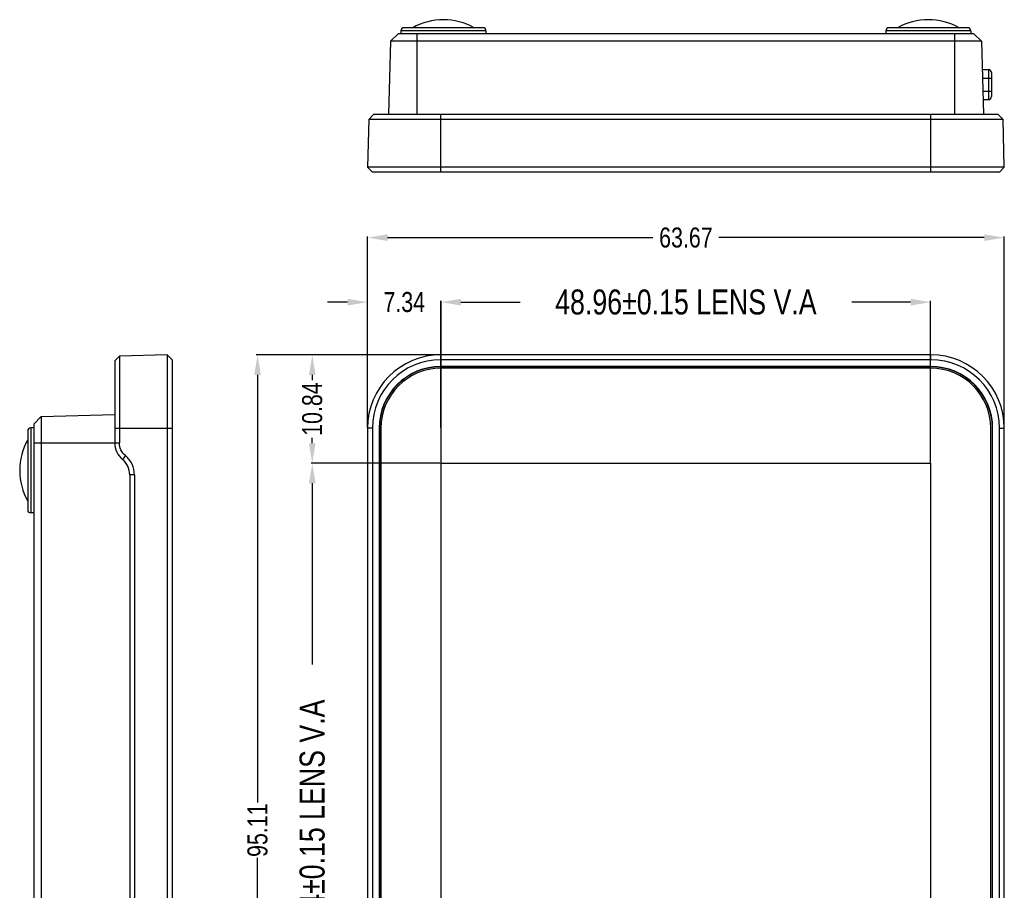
# Model space of a CAD drawing. Header units: inches. Extents: x 305 to 542, y -189 to -15.
# Tile 3 of 7: x 305 to 404, y -102 to -15. Entities that reach past the tile are written whole.
import ezdxf

# ---------------------------------------------------------------- set-up
doc = ezdxf.new("R2010")
doc.units = ezdxf.units.IN
doc.header["$LTSCALE"] = 1.21
doc.header["$MEASUREMENT"] = 0
doc.header["$PDMODE"] = 3
doc.header["$PDSIZE"] = 0.3125
doc.layers.get('0').update_dxf_attribs({"linetype": 'CONTINUOUS'})
doc.layers.get('Defpoints').update_dxf_attribs({"linetype": 'CONTINUOUS'})
doc.layers.add('DIM', color=3, linetype='CONTINUOUS')
doc.styles.get("Standard").update_dxf_attribs({"font": 'txt', "width": 0.8})
doc.dimstyles.get("Standard").update_dxf_attribs({"dimtxt": 0.15625, "dimasz": 0.1875, "dimexe": 0.125, "dimexo": 0.0625, "dimgap": 0.09, "dimtad": 0, "dimtih": 1, "dimtoh": 1, "dimzin": 4, "dimdsep": 46, "dimtxsty": 'Standard', "dimblk": '_FILLED', "dimblk1": '_FILLED', "dimblk2": '_FILLED', "dimcen": 0.09, "dimazin": 1, "dimtp": 0.01, "dimtm": 0.01, "dimtfac": 1, "dimtofl": 0, "dimtmove": 0, "dimatfit": 3, "dimldrblk": '_FILLED', "dimfxl": 1, "dimtolj": 1, "dimtzin": 4, "dimarcsym": 0})

# ---------------------------------------------------------------- blocks, each defined once
blk = doc.blocks.new('_FILLED')
at = {"color": 0, "linetype": 'ByBlock'}
blk.add_solid([(0, 0), (-1, 0.167), (-1, -0.167)], dxfattribs=at)
blk = doc.blocks.new('*D28')
at = {"layer": 'Defpoints', "color": 0}
for p in [(396.313, -43.331), (347.353, -59.448), (396.313, -59.448)]:
    blk.add_point(p, dxfattribs=at)
at = {"layer": 'DIM', "color": 0, "lineweight": -2}
for p, q in [((347.353, -59.386), (347.353, -43.206)), ((396.313, -59.386), (396.313, -43.206)), ((349.353, -43.331), (355.243, -43.331)), ((394.313, -43.331), (388.423, -43.331))]:
    blk.add_line(p, q, dxfattribs=at)
at = {"layer": 'DIM', "color": 0, "lineweight": -2, "xscale": 2, "yscale": 2, "zscale": 2, "rotation": 180}
blk.add_blockref('_FILLED', (347.353, -43.331), dxfattribs=at)
at = {"layer": 'DIM', "color": 0, "lineweight": -2, "xscale": 2, "yscale": 2, "zscale": 2}
blk.add_blockref('_FILLED', (396.313, -43.331), dxfattribs=at)
at = {"layer": 'DIM', "color": 0, "insert": (371.833, -43.331), "char_height": 2.5, "attachment_point": 5}
blk.add_mtext('\\A1;48.96%%p0.15 LENS V.A', dxfattribs=at)
blk = doc.blocks.new('*D29')
at = {"layer": 'Defpoints', "color": 0}
for p in [(347.353, -59.448), (334.466, -132.888), (347.353, -132.888)]:
    blk.add_point(p, dxfattribs=at)
at = {"layer": 'DIM', "color": 0, "lineweight": -2}
for p, q in [((347.29, -59.448), (334.341, -59.448)), ((334.466, -61.448), (334.466, -79.578)), ((334.466, -130.888), (334.466, -112.758)), ((347.29, -132.888), (334.341, -132.888))]:
    blk.add_line(p, q, dxfattribs=at)
at = {"layer": 'DIM', "color": 0, "lineweight": -2, "xscale": 2, "yscale": 2, "zscale": 2}
for p, rotation in [((334.466, -59.448), 90), ((334.466, -132.888), 270)]:
    blk.add_blockref('_FILLED', p, dxfattribs=dict(at, rotation=rotation))
at = {"layer": 'DIM', "color": 0, "insert": (334.466, -96.168), "char_height": 2.5, "attachment_point": 5, "rotation": 90}
blk.add_mtext('\\A1;73.44%%p0.15 LENS V.A', dxfattribs=at)
blk = doc.blocks.new('*D30')
at = {"layer": 'Defpoints', "color": 0}
for p in [(403.67, -36.876), (339.996, -55.948), (403.67, -55.948)]:
    blk.add_point(p, dxfattribs=at)
at = {"layer": 'DIM', "color": 0, "lineweight": -2}
for p, q in [((339.996, -55.886), (339.996, -36.751)), ((341.996, -36.876), (368.543, -36.876)), ((401.67, -36.876), (375.123, -36.876)), ((403.67, -55.886), (403.67, -36.751))]:
    blk.add_line(p, q, dxfattribs=at)
at = {"layer": 'DIM', "color": 0, "lineweight": -2, "xscale": 2, "yscale": 2, "zscale": 2, "rotation": 180}
blk.add_blockref('_FILLED', (339.996, -36.876), dxfattribs=at)
at = {"layer": 'DIM', "color": 0, "lineweight": -2, "xscale": 2, "yscale": 2, "zscale": 2}
blk.add_blockref('_FILLED', (403.67, -36.876), dxfattribs=at)
at = {"layer": 'DIM', "color": 0, "insert": (371.833, -36.876), "char_height": 2, "attachment_point": 5}
blk.add_mtext('\\A1;63.67', dxfattribs=at)
blk = doc.blocks.new('*D31')
at = {"layer": 'Defpoints', "color": 0}
for p in [(347.353, -48.611), (328.994, -143.725), (347.353, -143.725)]:
    blk.add_point(p, dxfattribs=at)
at = {"layer": 'DIM', "color": 0, "lineweight": -2}
for p, q in [((347.29, -48.611), (328.869, -48.611)), ((328.994, -50.611), (328.994, -93.412)), ((328.994, -141.725), (328.994, -98.925)), ((347.29, -143.725), (328.869, -143.725))]:
    blk.add_line(p, q, dxfattribs=at)
at = {"layer": 'DIM', "color": 0, "lineweight": -2, "xscale": 2, "yscale": 2, "zscale": 2}
for p, rotation in [((328.994, -48.611), 90), ((328.994, -143.725), 270)]:
    blk.add_blockref('_FILLED', p, dxfattribs=dict(at, rotation=rotation))
at = {"layer": 'DIM', "color": 0, "insert": (328.994, -96.168), "char_height": 2, "attachment_point": 5, "rotation": 90}
blk.add_mtext('\\A1;95.11', dxfattribs=at)
blk = doc.blocks.new('*D32')
at = {"layer": 'Defpoints', "color": 0}
for p in [(339.996, -43.331), (339.996, -55.948), (347.333, -55.948)]:
    blk.add_point(p, dxfattribs=at)
at = {"layer": 'DIM', "color": 0, "lineweight": -2}
for p, q in [((339.996, -55.886), (339.996, -43.206)), ((347.333, -55.886), (347.333, -43.206)), ((337.996, -43.331), (335.996, -43.331)), ((349.333, -43.331), (351.333, -43.331))]:
    blk.add_line(p, q, dxfattribs=at)
at = {"layer": 'DIM', "color": 0, "lineweight": -2, "xscale": 2, "yscale": 2, "zscale": 2}
blk.add_blockref('_FILLED', (339.996, -43.331), dxfattribs=at)
at = {"layer": 'DIM', "color": 0, "lineweight": -2, "xscale": 2, "yscale": 2, "zscale": 2, "rotation": 180}
blk.add_blockref('_FILLED', (347.333, -43.331), dxfattribs=at)
at = {"layer": 'DIM', "color": 0, "insert": (343.665, -43.331), "char_height": 2, "attachment_point": 5}
blk.add_mtext('\\A1;7.34', dxfattribs=at)
blk = doc.blocks.new('*D33')
at = {"layer": 'Defpoints', "color": 0}
for p in [(334.466, -48.611), (338.08, -48.611), (340.632, -59.448)]:
    blk.add_point(p, dxfattribs=at)
at = {"layer": 'DIM', "color": 0, "lineweight": -2}
for p, q in [((338.017, -48.611), (334.341, -48.611)), ((334.466, -50.611), (334.466, -51.14)), ((334.466, -57.448), (334.466, -56.92)), ((340.57, -59.448), (334.341, -59.448))]:
    blk.add_line(p, q, dxfattribs=at)
at = {"layer": 'DIM', "color": 0, "lineweight": -2, "xscale": 2, "yscale": 2, "zscale": 2}
for p, rotation in [((334.466, -48.611), 90), ((334.466, -59.448), 270)]:
    blk.add_blockref('_FILLED', p, dxfattribs=dict(at, rotation=rotation))
at = {"layer": 'DIM', "color": 0, "insert": (334.466, -54.03), "char_height": 2, "attachment_point": 5, "rotation": 90}
blk.add_mtext('\\A1;10.84', dxfattribs=at)

msp = doc.modelspace()

# ---------------------------------------------------------------- linework, layer by layer
at = {"color": 7, "linetype": 'Continuous'}
for p, q in [((342.275, -17.215), (343.045, -16.466)), ((400.621, -16.466), (343.045, -16.466)), ((343.333, -16.166), (343.333, -16.466)), ((351.833, -16.166), (343.333, -16.166)), ((351.533, -15.866), (343.633, -15.866)), ((344.933, -16.466), (344.933, -24.566)), ((351.833, -16.166), (351.833, -16.466)), ((400.333, -16.166), (391.833, -16.166)), ((391.833, -16.166), (391.833, -16.466)), ((400.033, -15.866), (392.133, -15.866)), ((398.733, -24.566), (398.733, -16.466)), ((400.333, -16.166), (400.333, -16.466)), ((400.621, -16.466), (401.391, -17.215)), ((342.275, -17.215), (342.083, -24.566)), ((401.391, -17.215), (342.275, -17.215)), ((401.391, -17.215), (401.583, -24.566)), ((401.465, -20.066), (402.093, -20.066)), ((402.093, -20.066), (402.093, -23.066)), ((402.393, -20.366), (402.393, -22.766)), ((401.487, -20.916), (402.393, -20.916)), ((401.521, -22.216), (402.393, -22.216)), ((401.544, -23.066), (402.093, -23.066)), ((340.112, -25.04), (340.599, -24.566)), ((403.067, -24.566), (340.599, -24.566)), ((347.333, -30.316), (347.333, -24.566)), ((396.333, -30.316), (396.333, -24.566)), ((403.067, -24.566), (403.554, -25.04)), ((340.112, -25.04), (339.987, -29.816)), ((403.554, -25.04), (340.112, -25.04)), ((403.679, -29.816), (403.554, -25.04)), ((340.474, -30.316), (339.987, -29.816)), ((403.679, -29.816), (339.987, -29.816)), ((403.192, -30.316), (340.474, -30.316)), ((403.192, -30.316), (403.679, -29.816)), ((314.704, -49.214), (315.178, -48.727)), ((314.704, -49.214), (314.704, -57.418)), ((319.954, -48.602), (315.178, -48.727)), ((315.178, -48.727), (315.178, -57.418)), ((319.954, -48.602), (319.954, -143.734)), ((320.454, -49.089), (319.954, -48.602)), ((320.454, -49.089), (320.454, -143.247)), ((347.333, -49.089), (347.333, -48.602)), ((396.333, -48.602), (347.333, -48.602)), ((396.333, -49.089), (347.333, -49.089)), ((396.333, -49.089), (396.333, -48.602)), ((347.333, -49.768), (347.333, -49.798)), ((396.333, -49.768), (347.333, -49.768)), ((396.333, -49.798), (347.333, -49.798)), ((396.333, -49.948), (347.333, -49.948)), ((396.333, -49.798), (396.333, -49.768)), ((306.604, -55.53), (307.353, -54.761)), ((307.353, -54.761), (314.704, -54.568)), ((307.353, -54.761), (307.353, -137.576)), ((306.304, -55.918), (306.304, -64.418)), ((306.604, -55.918), (306.304, -55.918)), ((306.604, -55.53), (306.604, -136.806)), ((314.704, -55.948), (320.454, -55.948)), ((339.987, -55.948), (339.987, -136.388)), ((340.474, -55.948), (339.987, -55.948)), ((340.474, -55.948), (340.474, -136.388)), ((341.152, -55.948), (341.152, -136.388)), ((341.183, -55.948), (341.152, -55.948)), ((341.183, -55.948), (341.183, -136.388)), ((341.333, -55.948), (341.333, -136.388)), ((402.333, -136.388), (402.333, -55.948)), ((402.483, -136.388), (402.483, -55.948)), ((402.514, -55.948), (402.483, -55.948)), ((402.514, -136.388), (402.514, -55.948)), ((403.192, -136.388), (403.192, -55.948)), ((403.192, -55.948), (403.679, -55.948)), ((403.679, -136.388), (403.679, -55.948)), ((306.004, -56.218), (306.004, -64.118)), ((306.604, -57.418), (314.704, -57.418)), ((314.704, -57.418), (315.178, -57.418)), ((315.776, -58.688), (315.478, -59.063)), ((347.353, -132.888), (347.353, -59.448)), ((347.353, -59.448), (396.313, -59.448)), ((396.313, -59.448), (396.313, -132.888)), ((316.204, -60.605), (316.204, -131.732)), ((316.678, -60.605), (316.204, -60.605)), ((316.678, -60.605), (316.678, -131.732)), ((306.604, -64.418), (306.304, -64.418))]:
    msp.add_line(p, q, dxfattribs=at)
for centre, radius, start, end in [((347.585, -21.376), 6.31, 60.83572, 119.16428), ((396.085, -21.376), 6.31, 60.83572, 119.16428), ((343.633, -16.166), 0.3, 90, 180), ((351.533, -16.166), 0.3, 0, 90), ((392.133, -16.166), 0.3, 90, 180), ((400.033, -16.166), 0.3, 0, 90), ((402.093, -20.366), 0.3, 0, 90), ((402.093, -22.766), 0.3, 270, 0), ((347.333, -55.948), 7.346, 90, 180), ((347.333, -55.948), 6.859, 90, 180), ((396.333, -55.948), 7.346, 0, 90), ((396.333, -55.948), 6.859, 0, 90), ((347.333, -55.948), 6.181, 90, 180), ((347.333, -55.948), 6.15, 90, 180), ((347.333, -55.948), 6, 90, 180), ((396.333, -55.948), 6.181, 0, 90), ((396.333, -55.948), 6.15, 0, 90), ((396.333, -55.948), 6, 0, 90), ((306.304, -56.218), 0.3, 90, 180), ((311.514, -60.167), 6.31, 150.83572, 209.16428), ((316.839, -57.418), 2.135, 180, 230.41345), ((314.204, -60.605), 2, 0, 50.41345), ((306.304, -64.118), 0.3, 180, 270)]:
    msp.add_arc(centre, radius, start, end, dxfattribs=at)
for points, knots in [([(315.776, -58.688), (315.591, -58.535), (315.285, -58.143), (315.178, -57.658), (315.178, -57.418)], [0, 0, 0, 0, 0.499973, 1, 1, 1, 1]), ([(316.678, -60.605), (316.678, -60.243), (316.516, -59.51), (316.055, -58.919), (315.776, -58.688)], [0, 0, 0, 0, 0.500028, 1, 1, 1, 1])]:
    msp.add_open_spline(points, degree=3, knots=knots, dxfattribs=at)

# ---------------------------------------------------------------- dimensions: what is measured, and where the dimension line sits
at = {"layer": 'DIM'}
for base, p1, p2, override, picture, middle in [((403.67, -36.876), (339.996, -55.948), (403.67, -55.948), {"dimtxt": 2, "dimasz": 2, "dimtih": 0, "dimtoh": 0, "dimzin": 0, "dimcen": 0.198, "dimadec": 0, "dimazin": 0, "dimtp": 0, "dimtm": 0, "dimtdec": 4, "dimtzin": 0}, '*D30', (371.833, -36.876)), ((396.313, -43.331), (347.353, -59.448), (396.313, -59.448), {"dimtxt": 2.5, "dimasz": 2, "dimgap": 0.09, "dimtih": 0, "dimtoh": 0, "dimzin": 0, "dimpost": ' LENS V.A', "dimcen": 0.198, "dimadec": 0, "dimazin": 0, "dimtol": 1, "dimlim": 0, "dimtp": 0.15, "dimtm": 0.15, "dimtdec": 2, "dimtzin": 0}, '*D28', (371.833, -43.331)), ((339.996, -43.331), (347.333, -55.948), (339.996, -55.948), {"dimtxt": 2, "dimasz": 2, "dimtih": 0, "dimtoh": 0, "dimzin": 0, "dimcen": 0.198, "dimadec": 0, "dimazin": 0, "dimtp": 0, "dimtm": 0, "dimtdec": 4, "dimtzin": 0}, '*D32', (343.665, -43.331))]:
    dim = msp.add_linear_dim(base=base, p1=p1, p2=p2, dimstyle='Standard', override=override, dxfattribs=at)
    dim.commit()
    dim.dimension.update_dxf_attribs({"geometry": picture, "text_midpoint": middle})
for base, p1, p2, override, picture, middle in [((328.994, -143.725), (347.353, -48.611), (347.353, -143.725), {"dimtxt": 2, "dimasz": 2, "dimtih": 0, "dimtoh": 0, "dimzin": 0, "dimcen": 0.198, "dimadec": 0, "dimazin": 0, "dimtp": 0, "dimtm": 0, "dimtdec": 4, "dimtzin": 0}, '*D31', (328.994, -96.168)), ((334.466, -48.611), (340.632, -59.448), (338.08, -48.611), {"dimtxt": 2, "dimasz": 2, "dimtih": 0, "dimtoh": 0, "dimzin": 0, "dimcen": 0.198, "dimadec": 0, "dimazin": 0, "dimtp": 0, "dimtm": 0, "dimtdec": 4, "dimtzin": 0}, '*D33', (334.466, -54.03)), ((334.466, -132.888), (347.353, -59.448), (347.353, -132.888), {"dimtxt": 2.5, "dimasz": 2, "dimtih": 0, "dimtoh": 0, "dimzin": 0, "dimpost": ' LENS V.A', "dimblk": '_FILLED', "dimcen": 0.198, "dimadec": 0, "dimazin": 0, "dimtol": 1, "dimtp": 0.15, "dimtm": 0.15, "dimtzin": 0}, '*D29', (334.466, -96.168))]:
    dim = msp.add_linear_dim(base=base, p1=p1, p2=p2, angle=90, dimstyle='Standard', override=override, dxfattribs=at)
    dim.commit()
    dim.dimension.update_dxf_attribs({"geometry": picture, "text_midpoint": middle})

doc.saveas('drawing.dxf')
